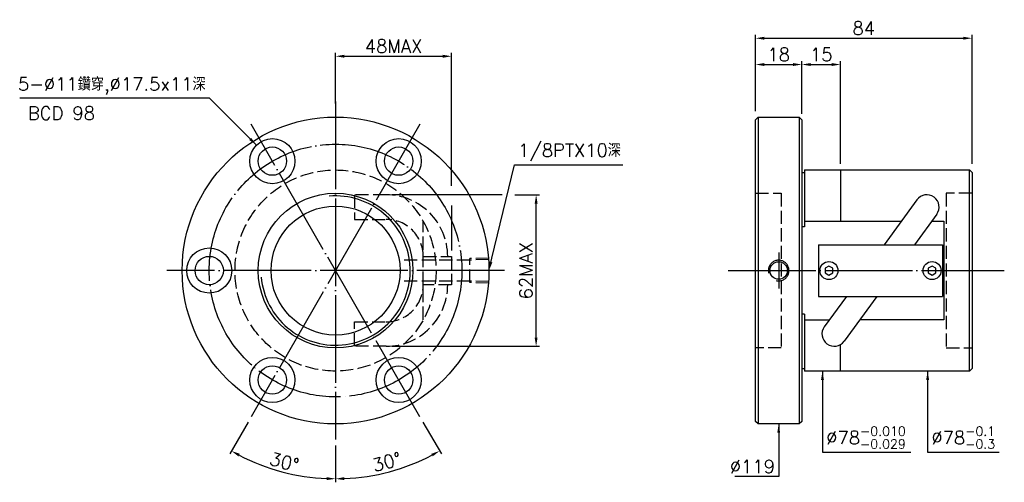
# Model space of a CAD drawing. Header units: millimetres. Extents: x -205 to 177, y 74 to 254.
import ezdxf
from ezdxf.enums import TextEntityAlignment as Align

# ---------------------------------------------------------------- set-up
doc = ezdxf.new("R2010")
doc.units = ezdxf.units.MM
doc.header["$LTSCALE"] = 1.7
for name, pattern in [('CENTER', [22, 20, -1, 0, -1]), ('DASHED', [4, 3, -1]), ('THIN', [200000, 200000, 0])]:
    doc.linetypes.add(name, pattern=pattern)
for name, color, linetype in [('DIM', 2, 'Continuous'), ('NT', 7, 'Continuous'), ('NT-DIM', 2, 'Continuous'), ('SH', 7, 'Continuous'), ('SH-DIM', 2, 'Continuous')]:
    doc.layers.add(name, color=color, linetype=linetype)
doc.styles.add('SIMPLEX', font='simplex.shx', dxfattribs={"bigfont": 'chineset.shx'})
doc.styles.get("Standard").update_dxf_attribs({"font": 'simplex.shx', "bigfont": 'chineset.shx'})
doc.dimstyles.new('ISO-25', dxfattribs={"dimscale": 1.7, "dimtxt": 3, "dimasz": 2, "dimexe": 0.8, "dimexo": 1.37, "dimgap": 0.8, "dimtad": 1, "dimdec": 3, "dimdsep": 46, "dimtxsty": 'SIMPLEX', "dimcen": 1.5, "dimclrd": 2, "dimclre": 2, "dimclrt": 2, "dimazin": 2, "dimtfac": 1, "dimtdec": 3, "dimtmove": 0, "dimatfit": 3, "dimfxl": 0, "dimlwd": -1, "dimlwe": -1, "dimarcsym": 0})

# ---------------------------------------------------------------- blocks, each defined once
blk = doc.blocks.new('*D10')
at = {"layer": 'Defpoints', "color": 0}
for p in [(164.72, 246.56), (80.72, 216.49), (164.72, 195.46)]:
    blk.add_point(p, dxfattribs=at)
at = {"layer": 'NT-DIM', "color": 2}
for p, q in [((80.72, 218.82), (80.72, 247.92)), ((84.12, 246.56), (161.32, 246.56)), ((164.72, 197.79), (164.72, 247.92))]:
    blk.add_line(p, q, dxfattribs=at)
for points in [[(84.12, 247.13), (84.12, 246), (80.72, 246.56)], [(161.32, 247.13), (161.32, 246), (164.72, 246.56)]]:
    blk.add_solid(points, dxfattribs=at)
at = {"layer": 'NT-DIM', "color": 2, "insert": (122.72, 250.47), "char_height": 5.1, "attachment_point": 5, "style": 'SIMPLEX'}
blk.add_mtext('\\A1;84', dxfattribs=at)
blk = doc.blocks.new('*D12')
at = {"layer": 'Defpoints', "color": 0}
for p in [(98.72, 236.36), (80.72, 215.96), (98.72, 215.96)]:
    blk.add_point(p, dxfattribs=at)
at = {"layer": 'NT-DIM', "color": 2}
for p, q in [((80.72, 218.29), (80.72, 237.72)), ((98.72, 218.29), (98.72, 237.72)), ((84.12, 236.36), (95.32, 236.36))]:
    blk.add_line(p, q, dxfattribs=at)
for points in [[(84.12, 236.93), (84.12, 235.8), (80.72, 236.36)], [(95.32, 236.93), (95.32, 235.8), (98.72, 236.36)]]:
    blk.add_solid(points, dxfattribs=at)
at = {"layer": 'NT-DIM', "color": 2, "insert": (89.72, 240.27), "char_height": 5.1, "attachment_point": 5, "style": 'SIMPLEX'}
blk.add_mtext('18', dxfattribs=at)
blk = doc.blocks.new('*D14')
at = {"layer": 'Defpoints', "color": 0}
for p in [(-37.17, 239.57), (-82.17, 218.96), (-37.17, 161.96)]:
    blk.add_point(p, dxfattribs=at)
at = {"layer": 'NT-DIM', "color": 2}
for p, q in [((-82.17, 221.29), (-82.17, 240.93)), ((-78.77, 239.57), (-40.57, 239.57))]:
    blk.add_line(p, q, dxfattribs=at)
for points in [[(-78.77, 240.14), (-78.77, 239), (-82.17, 239.57)], [(-40.57, 240.14), (-40.57, 239), (-37.17, 239.57)]]:
    blk.add_solid(points, dxfattribs=at)
at = {"layer": 'NT-DIM', "color": 2, "insert": (-59.67, 243.48), "char_height": 5.1, "attachment_point": 5, "style": 'SIMPLEX'}
blk.add_mtext('48MAX', dxfattribs=at)
blk = doc.blocks.new('*D15')
at = {"layer": 'Defpoints', "color": 0}
for p in [(-62.53, 185.82), (-4.37, 185.82), (-62.53, 127.1)]:
    blk.add_point(p, dxfattribs=at)
at = {"layer": 'NT-DIM', "color": 2}
for p, q in [((-4.37, 130.5), (-4.37, 182.42)), ((-60.2, 127.1), (-3.01, 127.1))]:
    blk.add_line(p, q, dxfattribs=at)
for points in [[(-4.94, 182.42), (-3.8, 182.42), (-4.37, 185.82)], [(-4.94, 130.5), (-3.8, 130.5), (-4.37, 127.1)]]:
    blk.add_solid(points, dxfattribs=at)
at = {"layer": 'NT-DIM', "color": 2, "insert": (-8.28, 156.46), "char_height": 5.1, "attachment_point": 5, "rotation": 90, "style": 'SIMPLEX'}
blk.add_mtext('62MAX', dxfattribs=at)
blk = doc.blocks.new('*D39')
at = {"layer": 'Defpoints', "color": 0}
for p in [(113.72, 236.36), (98.72, 214.96), (113.72, 195.46)]:
    blk.add_point(p, dxfattribs=at)
at = {"layer": 'DIM', "color": 2}
for p, q in [((98.72, 217.29), (98.72, 237.72)), ((113.72, 197.79), (113.72, 237.72)), ((102.12, 236.36), (110.32, 236.36))]:
    blk.add_line(p, q, dxfattribs=at)
for points in [[(102.12, 236.93), (102.12, 235.8), (98.72, 236.36)], [(110.32, 236.93), (110.32, 235.8), (113.72, 236.36)]]:
    blk.add_solid(points, dxfattribs=at)
at = {"layer": 'DIM', "color": 2, "insert": (106.22, 240.27), "char_height": 5.1, "attachment_point": 5, "style": 'SIMPLEX'}
blk.add_mtext('15', dxfattribs=at)
blk = doc.blocks.new('*D40')
at = {"layer": 'Defpoints', "color": 0}
for p in [(-82.17, 221.96), (-114.92, 213.19), (-49.42, 99.74), (-82.17, 90.96), (-68.15, 76.93)]:
    blk.add_point(p, dxfattribs=at)
at = {"layer": 'DIM', "color": 2}
for p, q in [((-48.26, 97.72), (-41.11, 85.35)), ((-82.17, 88.64), (-82.17, 74.34))]:
    blk.add_line(p, q, dxfattribs=at)
blk.add_arc((-82.17, 156.46), 80.76, 272.4123, 297.5877, dxfattribs=at)
for points in [[(-45.04, 85.38), (-44.5, 84.39), (-41.79, 86.52)], [(-78.76, 75.21), (-78.78, 76.34), (-82.17, 75.7)]]:
    blk.add_solid(points, dxfattribs=at)
at = {"layer": 'DIM', "color": 2, "insert": (-62.28, 82.23), "char_height": 5.1, "attachment_point": 5, "rotation": 15, "style": 'SIMPLEX'}
blk.add_mtext('30°', dxfattribs=at)
blk = doc.blocks.new('*D41')
at = {"layer": 'Defpoints', "color": 0}
for p in [(-82.17, 156.46), (-114.92, 99.74), (-82.17, 90.96), (-109.79, 80.57)]:
    blk.add_point(p, dxfattribs=at)
at = {"layer": 'DIM', "color": 2}
for p, q in [((-116.09, 97.72), (-123.23, 85.35)), ((-82.17, 88.64), (-82.17, 74.34))]:
    blk.add_line(p, q, dxfattribs=at)
blk.add_arc((-82.17, 156.46), 80.76, 242.4123, 267.5877, dxfattribs=at)
for points in [[(-119.85, 84.39), (-119.3, 85.38), (-122.55, 86.52)], [(-85.56, 76.34), (-85.58, 75.21), (-82.17, 75.7)]]:
    blk.add_solid(points, dxfattribs=at)
at = {"layer": 'DIM', "color": 2, "insert": (-102.06, 82.23), "char_height": 5.1, "attachment_point": 5, "rotation": 345, "style": 'SIMPLEX'}
blk.add_mtext('30°', dxfattribs=at)

msp = doc.modelspace()

# ---------------------------------------------------------------- linework, layer by layer
at = {"layer": 'NT', "color": 3, "linetype": 'CENTER'}
for p, q in [((-82.1714, 221.9644), (-82.1714, 90.9644)), ((-49.4214, 213.1891), (-114.9214, 99.7398)), ((-49.4214, 99.7398), (-114.9214, 213.1891)), ((-16.6714, 156.4644), (-147.6714, 156.4644))]:
    msp.add_line(p, q, dxfattribs=at)
at = {"layer": 'NT', "color": 7, "linetype": 'Continuous'}
for p, q in [((80.7181, 214.9644), (81.7181, 215.9644)), ((80.7181, 97.9644), (80.7181, 214.9644)), ((81.7181, 215.9644), (97.7181, 215.9644)), ((81.7181, 215.9644), (81.7181, 96.9644)), ((97.7181, 215.9644), (98.7181, 214.9644)), ((97.7181, 215.9644), (97.7181, 96.9644)), ((98.7181, 214.9644), (98.7181, 97.9644)), ((99.7181, 195.4644), (99.7181, 173.435)), ((99.7181, 195.4644), (163.7181, 195.4644)), ((113.7181, 195.4644), (113.7181, 175.5694)), ((164.7181, 194.4644), (163.7181, 195.4644)), ((163.7181, 117.4644), (163.7181, 195.4644)), ((98.7181, 194.4644), (99.7181, 194.4644)), ((164.7181, 194.4644), (164.7181, 118.4644)), ((143.3465, 183.875), (130.637, 166.4644)), ((151.0196, 178.2738), (142.3989, 166.4644)), ((99.7181, 173.435), (98.7181, 173.435)), ((99.7181, 175.5694), (137.2835, 175.5694)), ((105.2181, 166.4644), (153.2181, 166.4644)), ((105.2181, 166.4644), (105.2181, 146.4644)), ((153.2181, 166.4644), (153.2181, 146.4644)), ((105.2181, 146.4644), (153.2181, 146.4644)), ((116.0372, 146.4644), (107.4165, 134.655)), ((127.7992, 146.4644), (115.0896, 129.0538)), ((99.7181, 139.4939), (98.7181, 139.4939)), ((99.7181, 139.4939), (99.7181, 117.4644)), ((99.7181, 137.3594), (109.3907, 137.3594)), ((113.7181, 117.4644), (113.7181, 127.7941)), ((98.7181, 118.4644), (99.7181, 118.4644)), ((163.7181, 117.4644), (164.7181, 118.4644)), ((163.7181, 117.4644), (99.7181, 117.4644)), ((81.7181, 96.9644), (80.7181, 97.9644)), ((97.7181, 96.9644), (81.7181, 96.9644)), ((98.7181, 97.9644), (97.7181, 96.9644))]:
    msp.add_line(p, q, dxfattribs=at)
at = {"layer": 'NT', "color": 1, "linetype": 'DASHED'}
for p, q in [((80.7181, 186.4644), (90.7181, 186.4644)), ((90.7181, 186.4644), (90.7181, 126.4644)), ((164.7181, 186.4644), (154.7181, 186.4644)), ((154.7181, 186.4644), (154.7181, 126.4644)), ((-48.1714, 137.3594), (-48.1714, 175.5694)), ((-48.1714, 161.9644), (-37.1714, 161.9644)), ((-37.1714, 161.9644), (-37.1714, 150.9644)), ((-37.1714, 150.9644), (-48.1714, 150.9644)), ((90.7181, 126.4644), (80.7181, 126.4644)), ((154.7181, 126.4644), (164.7181, 126.4644))]:
    msp.add_line(p, q, dxfattribs=at)
for points in [[(-62.531, 185.824), (-74.7647, 185.824), (-74.7647, 176.324), (-62.531, 176.324)], [(-62.531, 127.1048), (-74.7647, 127.1048), (-74.7647, 136.6048), (-62.531, 136.6048)]]:
    msp.add_lwpolyline(points, dxfattribs=at)
at = {"layer": 'NT', "color": 7, "linetype": 'Continuous'}
msp.add_lwpolyline([(149.0454, 175.5694), (153.7181, 175.5694), (153.7181, 137.3594), (121.1526, 137.3594)], dxfattribs=at)
for points in [[(109.2181, 158.1965), (107.7181, 157.3304), (107.7181, 155.5984), (109.2181, 154.7324), (110.7181, 155.5984), (110.7181, 157.3304)], [(149.2181, 158.1965), (147.7181, 157.3304), (147.7181, 155.5984), (149.2181, 154.7324), (150.7181, 155.5984), (150.7181, 157.3304)]]:
    msp.add_lwpolyline(points, close=True, dxfattribs=at)
for centre, radius in [((-82.1714, 156.4644), 59.5), ((-106.6714, 198.8997), 8.75), ((-57.6714, 198.8997), 8.75), ((-106.6714, 198.8997), 5.5), ((-57.6714, 198.8997), 5.5), ((-82.1714, 156.4644), 30), ((-82.1714, 156.4644), 25), ((-131.1714, 156.4644), 8.75), ((-131.1714, 156.4644), 5.5), ((109.2181, 156.4644), 3.5), ((149.2181, 156.4644), 3.5), ((-106.6714, 114.0292), 8.75), ((-57.6714, 114.0292), 8.75), ((-106.6714, 114.0292), 5.5), ((-57.6714, 114.0292), 5.5)]:
    msp.add_circle(centre, radius, dxfattribs=at)
at = {"layer": 'NT', "color": 3, "linetype": 'CENTER'}
msp.add_circle((-82.1714, 156.4644), 49, dxfattribs=at)
at = {"layer": 'NT', "color": 1, "linetype": 'DASHED'}
msp.add_circle((-82.1714, 156.4644), 39, dxfattribs=at)
at = {"layer": 'NT', "color": 5, "linetype": 'THIN'}
msp.add_arc((-82.1714, 156.4644), 28.945, 185, 95, dxfattribs=at)
at = {"layer": 'NT', "color": 1, "linetype": 'DASHED'}
for centre, radius, start, end in [((-62.531, 161.9644), 23.8596, 0, 90), ((-62.531, 161.9644), 14.3596, 0, 90), ((-62.531, 150.9644), 23.8596, 270, 0), ((-62.531, 150.9644), 14.3596, 270, 0)]:
    msp.add_arc(centre, radius, start, end, dxfattribs=at)
at = {"layer": 'NT', "color": 7, "linetype": 'Continuous'}
for centre, start, end in [((147.1831, 181.0744), 323.871011, 143.871011), ((111.2531, 131.8544), 143.871011, 323.871011)]:
    msp.add_arc(centre, 4.75, start, end, dxfattribs=at)
at = {"layer": 'NT-DIM'}
for p, q in [((-37.1714, 189.2951), (-37.1714, 240.9313)), ((-17.4865, 185.824), (-60.202, 185.824)), ((-12.6591, 185.824), (-3.0114, 185.824)), ((-37.1714, 181.7423), (-37.1714, 164.2934))]:
    msp.add_line(p, q, dxfattribs=at)
at = {"layer": 'NT-DIM', "color": 1, "linetype": 'DASHED'}
for p, q in [((-30.0678, 160.5163), (-57.1678, 160.5163)), ((-22.6714, 161.3284), (-30.0678, 161.0973)), ((-30.0678, 151.8316), (-30.0678, 161.0973)), ((-22.6714, 160.7474), (-30.0678, 160.5163)), ((-30.0678, 152.4126), (-57.1678, 152.4126)), ((-22.6714, 152.1814), (-30.0678, 152.4126)), ((-22.6714, 151.6004), (-30.0678, 151.8316))]:
    msp.add_line(p, q, dxfattribs=at)
at = {"layer": 'NT-DIM', "color": 3, "linetype": 'CENTER'}
for p, q in [((89.7181, 163.4644), (89.7181, 149.4644)), ((82.7181, 156.4644), (96.7181, 156.4644))]:
    msp.add_line(p, q, dxfattribs=at)
at = {"layer": 'NT-DIM', "color": 7, "linetype": 'Continuous'}
msp.add_circle((89.7181, 156.4644), 3.4, dxfattribs=at)
at = {"layer": 'NT-DIM', "color": 5, "linetype": 'THIN'}
msp.add_arc((89.7181, 156.4644), 4, 255, 195, dxfattribs=at)
at = {"layer": 'SH', "color": 3, "linetype": 'CENTER'}
msp.add_line((70.1388, 156.4644), (177.2333, 156.4644), dxfattribs=at)

# ---------------------------------------------------------------- texts
at = {"layer": 'NT-DIM'}
msp.add_text('BCD 98', height=5.1, dxfattribs=at).set_placement((-188.5125, 220.0322), align=Align.TOP_CENTER)
at = {"layer": 'NT-DIM', "color": 2, "char_height": 5.1, "style": 'SIMPLEX'}
for s, insert, attachment_point in [('5-%%C11鑽穿,%%C17.5x11深', (-132.5619, 224.6902), 9), ('\\A1;%%c78{\\H0.7x;\\S-0.010^ -0.029;}', (108.156, 87.3904), 7), ('\\A1;%%c78{\\H0.7x;\\S-0.1^ -0.3;}', (148.9538, 87.3904), 7), ('%%c119', (88.2581, 77.9244), 9)]:
    msp.add_mtext(s, dxfattribs=dict(at, insert=insert, attachment_point=attachment_point))
at = {"layer": 'SH-DIM', "color": 2, "insert": (-11.3511, 198.8595), "char_height": 5.1, "attachment_point": 7, "style": 'SIMPLEX'}
msp.add_mtext('1/8PTX10深', dxfattribs=at)

# ---------------------------------------------------------------- dimensions: what is measured, and where the dimension line sits
at = {"layer": 'DIM'}
dim = msp.add_linear_dim(base=(113.7181, 236.3644), p1=(98.7181, 214.9644), p2=(113.7181, 195.4644), dimstyle='ISO-25', dxfattribs=at)
dim.commit()
dim.dimension.update_dxf_attribs({"geometry": '*D39', "text_midpoint": (106.2181, 240.2744)})
dim = msp.add_angular_dim_2l(base=(-68.1473, 76.9302), line1=((-82.1714, 221.9644), (-82.1714, 90.9644)), line2=((-49.4214, 99.7398), (-114.9214, 213.1891)), dimstyle='ISO-25', dxfattribs=at)
dim.commit()
dim.dimension.update_dxf_attribs({"geometry": '*D40', "text_midpoint": (-62.2808, 82.2319)})
dim = msp.add_angular_dim_3p(base=(-109.7933, 80.5738), center=(-82.1714, 156.4644), p1=(-82.1714, 90.9644), p2=(-114.9214, 99.7398), dimstyle='ISO-25', override={"dimtmove": 1}, dxfattribs=at)
dim.commit()
dim.dimension.update_dxf_attribs({"geometry": '*D41', "text_midpoint": (-102.0619, 82.2319)})
at = {"layer": 'NT-DIM'}
for base, p1, p2, text, override, picture, middle in [((164.7181, 246.5644), (80.7181, 216.491), (164.7181, 195.4644), '84', {"dimtol": 1, "dimtp": 1.5, "dimtm": 1.5, "dimtfac": 0.8, "dimtolj": 1}, '*D10', (122.7181, 250.4744)), ((-37.1714, 239.5713), (-82.1714, 218.9644), (-37.1714, 161.9644), '48MAX', {"dimse2": 1}, '*D14', (-59.6714, 243.4813))]:
    dim = msp.add_linear_dim(base=base, p1=p1, p2=p2, text=text, dimstyle='ISO-25', override=override, dxfattribs=at)
    dim.commit()
    dim.dimension.update_dxf_attribs({"geometry": picture, "text_midpoint": middle})
dim = msp.add_linear_dim(base=(98.7181, 236.3644), p1=(80.7181, 215.9644), p2=(98.7181, 215.9644), dimstyle='ISO-25', dxfattribs=at)
dim.commit()
dim.dimension.update_dxf_attribs({"geometry": '*D12', "text_midpoint": (89.7181, 240.2744)})
dim = msp.add_linear_dim(base=(-4.3714, 185.824), p1=(-62.531, 127.1048), p2=(-62.531, 185.824), angle=90, text='62MAX', dimstyle='ISO-25', override={"dimse2": 1}, dxfattribs=at)
dim.commit()
dim.dimension.update_dxf_attribs({"geometry": '*D15', "text_midpoint": (-8.2814, 156.4644)})

# ---------------------------------------------------------------- leaders
at = {"layer": 'NT-DIM', "annotation_type": 0, "has_hookline": 1}
for points, hookline_direction, text_width in [([(-112.8586, 205.0869), (-131.1019, 223.3302), (-131.2019, 223.3302)], 1, 72.1286), ([(106.696, 117.4644), (106.696, 86.0304), (106.796, 86.0304)], 0, 32.8586), ([(147.4938, 117.4644), (147.4938, 86.0304), (147.5938, 86.0304)], 0, 26.2286), ([(89.7181, 96.9644), (89.7181, 76.5644), (89.6181, 76.5644)], 1, 15.5429)]:
    msp.add_leader(points, dimstyle='ISO-25', dxfattribs=dict(at, hookline_direction=hookline_direction, text_width=text_width))
at = {"layer": 'SH-DIM', "annotation_type": 0, "has_hookline": 1, "hookline_direction": 0, "text_width": 40.5571}
msp.add_leader([(-22.6714, 156.4644), (-12.8105, 197.4888), (-12.7111, 197.4995)], dimstyle='ISO-25', dxfattribs=at)

doc.saveas('drawing.dxf')
